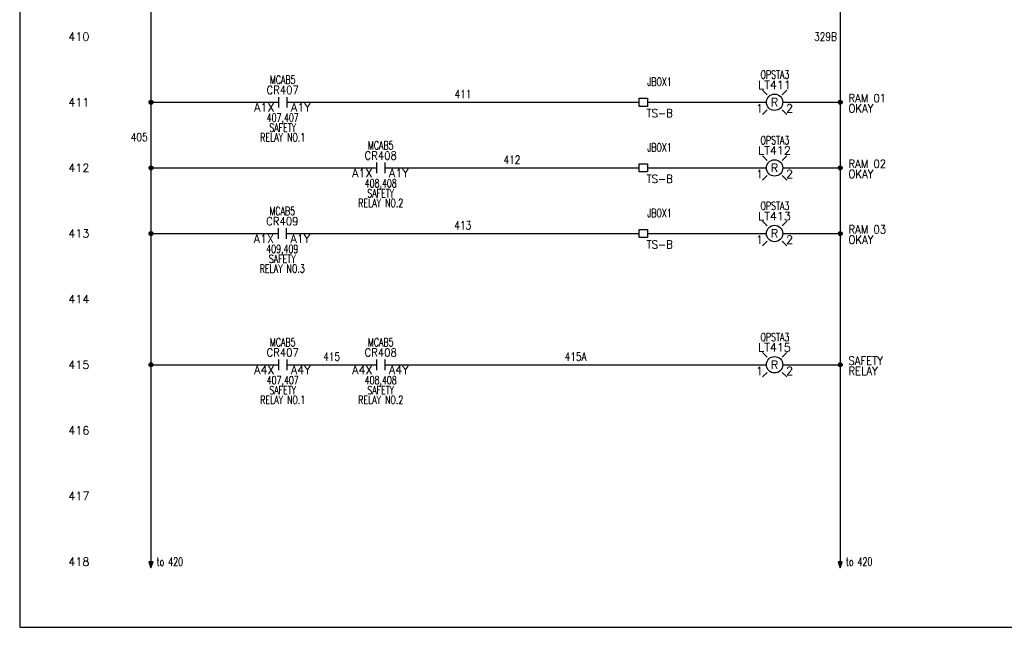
# Model space of a CAD drawing. Header units: inches. Extents: x 0 to 30, y 0 to 19.
# Tile 1 of 3: x 0 to 15, y 0 to 9.3. Entities that reach past the tile are written whole.
import ezdxf
from ezdxf.enums import TextEntityAlignment as Align

# ---------------------------------------------------------------- set-up
doc = ezdxf.new("R2010")
doc.units = ezdxf.units.IN
doc.header["$MEASUREMENT"] = 0
for name, color, linetype in [('BLK_14AWG', 252, 'Continuous'), ('DESC', 1, 'Continuous'), ('DESCCHILD', 7, 'Continuous'), ('LOC', 140, 'Continuous'), ('MISC', 30, 'Continuous'), ('RED_18AWG', 1, 'Continuous'), ('SYMS', 7, 'Continuous'), ('TAGS', 30, 'Continuous'), ('TERMS', 6, 'Continuous'), ('WHT_16AWG', 7, 'Continuous'), ('WIRENO', 3, 'Continuous'), ('XREF', 7, 'Continuous'), ('XREFCHILD', 7, 'Continuous')]:
    doc.layers.add(name, color=color, linetype=linetype)
doc.layers.add('Viewports', color=3, linetype='Continuous', plot=False)
doc.styles.add('WD', font='romans.shx')

# ---------------------------------------------------------------- blocks, each defined once
blk = doc.blocks.new('WDDOT')
for radius in [0.03, 0.0187, 0.00929]:
    blk.add_circle((0, 0), radius)
blk = doc.blocks.new('HA1S4')
for points in [[(0, 0), (-0.031, 0), (0, -0.094), (0.031, 0), (0, 0)], [(0.016, -0.011), (-0.016, -0.011), (0, -0.058), (0.016, -0.011)]]:
    blk.add_lwpolyline(points)
at = {"style": 'WD', "width": 0.7}
for tag, p in [('DESC1', (0.088, 0.113)), ('XREF', (0.088, -0.062))]:
    blk.add_attdef(tag, p, '', height=0.125, dxfattribs=at)
at = {"style": 'WD', "flags": 1}
for tag, p in [('X2TERM01', (0, 0)), ('SIGCODE', (0.035, -0.083))]:
    blk.add_attdef(tag, p, '', height=0.01, dxfattribs=at)
at = {"style": 'WD', "width": 0.8, "flags": 8}
blk.add_attdef('WIRENO', text='', height=0.125, dxfattribs=at).set_placement((0, -0.259), align=Align.CENTER)
blk = doc.blocks.new('HT0W01')
for p, q in [((-0.062, 0.062), (0.062, 0.062)), ((-0.062, -0.062), (-0.062, 0.062)), ((0.062, 0.062), (0.062, -0.062)), ((0.062, -0.062), (-0.062, -0.062))]:
    blk.add_line(p, q)
at = {"style": 'WD'}
for tag, p, width in [('INST', (0.062, 0.42), 0.7), ('LOC', (0.062, 0.25), 0.7), ('DESC1', (0.05, -0.385), 0.8)]:
    blk.add_attdef(tag, p, '', height=0.125, dxfattribs=dict(at, width=width))
at = {"linetype": 'Continuous', "style": 'WD', "width": 0.8, "flags": 8}
blk.add_attdef('WIRENO', text='', height=0.125, dxfattribs=at).set_placement((0, 0.094), align=Align.CENTER)
at = {"style": 'WD', "flags": 1}
for tag, p, height in [('X4TERM01', (-0.062, 0), 0.0125), ('X4TERMDESC01', (-0.055, -0.023), 0.025), ('X2TERMDESC01', (-0.006, 0.029), 0.025), ('X2TERM01', (0, 0.062), 0.0125), ('STRIPSEQ', (0, 0), 0.00125), ('X1TERMDESC01', (0.039, 0.007), 0.025), ('X1TERM01', (0.062, 0), 0.0125), ('LINKTERM', (0, -0.002), 0.00125), ('X8TERM01', (0, -0.062), 0.0125), ('X8TERMDESC01', (0, -0.054), 0.025)]:
    blk.add_attdef(tag, p, '', height=height, dxfattribs=at)
at = {"linetype": 'Continuous', "style": 'WD'}
for tag, p, height, width, flags in [('TAGSTRIP', (0.05, -0.229), 0.125, 0.9, 8), ('CAT', (0.213, -0.406), 0.109, 0.8, 1), ('DESC2', (0.05, -0.541), 0.125, 0.8, 8), ('DESC3', (0.05, -0.698), 0.125, 0.8, 8)]:
    blk.add_attdef(tag, p, '', height=height, dxfattribs=dict(at, width=width, flags=flags))
at = {"linetype": 'Continuous', "style": 'WD', "width": 0.8, "flags": 1}
blk.add_attdef('MFG', text='', height=0.109, dxfattribs=at).set_placement((0.088, -0.406), align=Align.RIGHT)
at = {"style": 'WD', "width": 0.7, "flags": 1}
blk.add_attdef('ASSYCODE', (0.062, -0.281), '', height=0.01, dxfattribs=at)
blk = doc.blocks.new('HLT1R')
for p, q in [((-0.115, 0.115), (-0.186, 0.186)), ((0.115, 0.115), (0.186, 0.186)), ((-0.115, -0.115), (-0.186, -0.186)), ((0.115, -0.115), (0.186, -0.186))]:
    blk.add_line(p, q)
blk.add_circle((0, 0), 0.125)
at = {"style": 'WD', "width": 0.7}
for tag, p in [('INST', (0.006, 0.528)), ('LOC', (0.006, 0.359))]:
    blk.add_attdef(tag, text='', height=0.125, dxfattribs=at).set_placement(p, align=Align.CENTER)
at = {"style": 'WD'}
blk.add_attdef('TAG1', text='', height=0.125, dxfattribs=at).set_placement((0, 0.202), align=Align.CENTER)
at = {"style": 'WD', "flags": 9}
blk.add_attdef('FAMILY', text='', height=0.01, dxfattribs=at).set_placement((-0.005, 0.161), align=Align.CENTER)
at = {"style": 'WD'}
blk.add_attdef('COLOR', text='', height=0.125, dxfattribs=at).set_placement((0, 0), align=Align.MIDDLE)
at = {"style": 'WD', "flags": 1}
for tag, p in [('X4TERM01', (-0.125, 0)), ('X1TERM02', (0.125, 0))]:
    blk.add_attdef(tag, p, '', height=0.0125, dxfattribs=at)
at = {"linetype": 'Continuous', "style": 'WD', "flags": 9}
blk.add_attdef('ASSYCODE', text='', height=0.01, dxfattribs=at).set_placement((-0.003, 0.098), align=Align.CENTER)
at = {"linetype": 'Continuous', "style": 'WD', "flags": 1}
for tag, p in [('MFG', (0, 0.121)), ('CAT', (0, 0.14))]:
    blk.add_attdef(tag, text='', height=0.01, dxfattribs=at).set_placement(p, align=Align.MIDDLE)
at = {"style": 'WD'}
for tag, p, width in [('DESC1', (1.125, 0), 0.9), ('WDTAGALT', (1.125, -0.312), 0.7)]:
    blk.add_attdef(tag, p, '', height=0.125, dxfattribs=dict(at, width=width))
at = {"linetype": 'Continuous', "style": 'WD', "flags": 8}
blk.add_attdef('TERM01', text='', height=0.125, dxfattribs=at).set_placement((-0.175, -0.031), align=Align.TOP_RIGHT)
blk.add_attdef('TERM02', text='', height=0.125, dxfattribs=at).set_placement((0.175, -0.031), align=Align.TOP_LEFT)
at = {"style": 'WD', "width": 0.9}
blk.add_attdef('DESC2', text='', height=0.125, dxfattribs=at).set_placement((1.125, -0.031), align=Align.TOP_LEFT)
blk = doc.blocks.new('HCR21')
at = {"linetype": 'Continuous'}
for p, q in [((-0.062, 0.08), (-0.062, -0.08)), ((0.062, 0.08), (0.062, -0.08))]:
    blk.add_line(p, q, dxfattribs=at)
at = {"style": 'WD'}
for tag, width, p in [('INST', 0.7, (0, 0.451)), ('LOC', 0.7, (0, 0.281)), ('TAG2', 0.9, (0, 0.125)), ('XREF', 0.7, (0, -0.297)), ('DESC1', 0.7, (0, -0.449)), ('DESC2', 0.7, (0, -0.597)), ('DESC3', 0.7, (0, -0.744))]:
    blk.add_attdef(tag, text='', height=0.125, dxfattribs=dict(at, width=width)).set_placement(p, align=Align.CENTER)
for tag, p, height, flags in [('X4TERM01', (-0.062, 0), 0.0125, 1), ('X1TERM02', (0.062, 0), 0.0125, 1), ('CONTACT', (0.097, 0.036), 0.01, 1), ('FAMILY', (0.097, 0.053), 0.01, 9)]:
    blk.add_attdef(tag, p, '', height=height, dxfattribs=dict(at, flags=flags))
for tag, p in [('X2LINK', (0, 0.125)), ('X8LINK', (0, -0.125))]:
    blk.add_attdef(tag, p, '', height=0.01, dxfattribs=at)
at = {"linetype": 'Continuous', "style": 'WD', "flags": 8}
blk.add_attdef('TERM01', text='', height=0.125, dxfattribs=at).set_placement((-0.125, -0.016), align=Align.TOP_RIGHT)
blk.add_attdef('TERM02', text='', height=0.125, dxfattribs=at).set_placement((0.125, -0.016), align=Align.TOP_LEFT)
blk = doc.blocks.new('WD_WNV')
at = {"linetype": 'Continuous', "style": 'WD', "width": 0.8}
blk.add_attdef('WIRENO', text='', height=0.125, dxfattribs=at).set_placement((-0.05, 0), align=Align.MIDDLE_RIGHT)
at = {"style": 'WD', "flags": 1}
for tag, p in [('W01USER', (-0.062, 0.094)), ('W02USER', (-0.062, 0.086)), ('W03USER', (-0.062, 0.078)), ('W04USER', (-0.062, 0.07)), ('W05USER', (-0.062, 0.062)), ('W06USER', (-0.062, 0.055)), ('W07USER', (-0.062, 0.047)), ('W08USER', (-0.062, 0.039)), ('W09USER', (-0.062, 0.031)), ('W10USER', (-0.062, 0.023))]:
    blk.add_attdef(tag, text='', height=0.005, dxfattribs=at).set_placement(p, align=Align.CENTER)
blk = doc.blocks.new('WD_WNH')
at = {"linetype": 'Continuous', "style": 'WD', "width": 0.8}
blk.add_attdef('WIRENO', text='', height=0.125, dxfattribs=at).set_placement((0, 0.062), align=Align.CENTER)
at = {"style": 'WD', "flags": 1}
for tag, p in [('W01USER', (0, 0.078)), ('W02USER', (0, 0.07)), ('W03USER', (0, 0.062)), ('W04USER', (0, 0.055)), ('W05USER', (0, 0.047)), ('W06USER', (0, 0.039)), ('W07USER', (0, 0.031)), ('W08USER', (0, 0.023)), ('W09USER', (0, 0.016)), ('W10USER', (0, 0.008))]:
    blk.add_attdef(tag, text='', height=0.005, dxfattribs=at).set_placement(p, align=Align.CENTER)

msp = doc.modelspace()

# ---------------------------------------------------------------- linework, layer by layer
at = {"layer": 'BLK_14AWG'}
for p, q in [((2, 13.938), (2, 1)), ((2, 8), (3.945, 8)), ((2, 7), (5.438, 7)), ((2, 6), (3.938, 6)), ((2, 4), (3.945, 4))]:
    msp.add_line(p, q, dxfattribs=at)
at = {"layer": 'RED_18AWG'}
for p, q in [((4.069, 8), (9.438, 8)), ((9.562, 8), (11.375, 8)), ((5.562, 7), (9.438, 7)), ((9.562, 7), (11.375, 7)), ((4.062, 6), (9.438, 6)), ((9.562, 6), (11.375, 6)), ((4.069, 4), (5.438, 4)), ((5.562, 4), (11.375, 4))]:
    msp.add_line(p, q, dxfattribs=at)
at = {"layer": 'Viewports'}
msp.add_lwpolyline([(0, 0), (30, 0), (30, 19.02), (0, 19.02)], close=True, dxfattribs=at)
at = {"layer": 'WHT_16AWG'}
for p, q in [((12.5, 17), (12.5, 1)), ((11.625, 8), (12.5, 8)), ((11.625, 7), (12.5, 7)), ((11.625, 6), (12.5, 6)), ((11.625, 4), (12.5, 4))]:
    msp.add_line(p, q, dxfattribs=at)

# ---------------------------------------------------------------- block references
at = {"layer": 'SYMS'}
ref = msp.add_blockref('HCR21', (4.007, 8), dxfattribs=at)
ref.add_attrib('LOC', 'MCAB5', dxfattribs={"layer": 'LOC', "height": 0.125, "style": 'WD', "width": 0.7}).set_placement((4.007, 8.281), align=Align.CENTER)
ref.add_attrib('TERM02', 'A1Y', dxfattribs={"layer": 'TERMS', "linetype": 'Continuous', "height": 0.125, "style": 'WD', "flags": 8}).set_placement((4.132, 7.984), align=Align.TOP_LEFT)
ref.add_attrib('TERM01', 'A1X', dxfattribs={"layer": 'TERMS', "linetype": 'Continuous', "height": 0.125, "style": 'WD', "flags": 8}).set_placement((3.882, 7.984), align=Align.TOP_RIGHT)
ref.add_attrib('XREF', '407,407', dxfattribs={"layer": 'XREFCHILD', "height": 0.125, "style": 'WD', "width": 0.7}).set_placement((4.007, 7.703), align=Align.CENTER)
ref.add_attrib('DESC2', 'RELAY NO.1', dxfattribs={"layer": 'DESCCHILD', "height": 0.125, "style": 'WD', "width": 0.7}).set_placement((4.007, 7.403), align=Align.CENTER)
ref.add_attrib('DESC1', 'SAFETY', dxfattribs={"layer": 'DESCCHILD', "height": 0.125, "style": 'WD', "width": 0.7}).set_placement((4.007, 7.551), align=Align.CENTER)
ref.add_attrib('TAG2', 'CR407', dxfattribs={"layer": 'TAGS', "height": 0.125, "style": 'WD', "width": 0.9}).set_placement((4.007, 8.125), align=Align.CENTER)
ref = msp.add_blockref('HLT1R', (11.5, 8), dxfattribs=at)
ref.add_attrib('LOC', 'OPSTA3', dxfattribs={"layer": 'LOC', "height": 0.125, "style": 'WD', "width": 0.7}).set_placement((11.506, 8.359), align=Align.CENTER)
ref.add_attrib('DESC2', 'OKAY', dxfattribs={"layer": 'DESC', "height": 0.125, "style": 'WD', "width": 0.9}).set_placement((12.625, 7.969), align=Align.TOP_LEFT)
ref.add_attrib('DESC1', 'RAM 01', (12.625, 8), dxfattribs={"layer": 'DESC', "height": 0.125, "style": 'WD', "width": 0.9})
ref.add_attrib('TERM02', '2', dxfattribs={"layer": 'TERMS', "linetype": 'Continuous', "height": 0.125, "style": 'WD', "flags": 8}).set_placement((11.675, 7.969), align=Align.TOP_LEFT)
ref.add_attrib('TERM01', '1', dxfattribs={"layer": 'TERMS', "linetype": 'Continuous', "height": 0.125, "style": 'WD', "flags": 8}).set_placement((11.325, 7.969), align=Align.TOP_RIGHT)
ref.add_attrib('TAG1', 'LT411', dxfattribs={"layer": 'TAGS', "height": 0.125, "style": 'WD'}).set_placement((11.5, 8.202), align=Align.CENTER)
ref.add_attrib('COLOR', 'R', dxfattribs={"layer": 'MISC', "height": 0.125, "style": 'WD'}).set_placement((11.5, 8), align=Align.MIDDLE)
ref = msp.add_blockref('HT0W01', (9.5, 8), dxfattribs=at)
ref.add_attrib('LOC', 'JBOX1', (9.562, 8.25), dxfattribs={"layer": 'LOC', "height": 0.125, "style": 'WD', "width": 0.7})
ref.add_attrib('TAGSTRIP', 'TS-B', (9.55, 7.771), dxfattribs={"layer": 'TAGS', "linetype": 'Continuous', "height": 0.125, "style": 'WD', "width": 0.9, "flags": 8})
for p in [(2, 8), (12.5, 8), (2, 7), (12.5, 7), (2, 6), (12.5, 6), (2, 4), (12.5, 4)]:
    msp.add_blockref('WDDOT', p, dxfattribs=at)
ref = msp.add_blockref('HCR21', (5.5, 7), dxfattribs=at)
ref.add_attrib('LOC', 'MCAB5', dxfattribs={"layer": 'LOC', "height": 0.125, "style": 'WD', "width": 0.7}).set_placement((5.5, 7.281), align=Align.CENTER)
ref.add_attrib('TERM02', 'A1Y', dxfattribs={"layer": 'TERMS', "linetype": 'Continuous', "height": 0.125, "style": 'WD', "flags": 8}).set_placement((5.625, 6.984), align=Align.TOP_LEFT)
ref.add_attrib('TERM01', 'A1X', dxfattribs={"layer": 'TERMS', "linetype": 'Continuous', "height": 0.125, "style": 'WD', "flags": 8}).set_placement((5.375, 6.984), align=Align.TOP_RIGHT)
ref.add_attrib('XREF', '408,408', dxfattribs={"layer": 'XREFCHILD', "height": 0.125, "style": 'WD', "width": 0.7}).set_placement((5.5, 6.703), align=Align.CENTER)
ref.add_attrib('DESC2', 'RELAY NO.2', dxfattribs={"layer": 'DESCCHILD', "height": 0.125, "style": 'WD', "width": 0.7}).set_placement((5.5, 6.403), align=Align.CENTER)
ref.add_attrib('DESC1', 'SAFETY', dxfattribs={"layer": 'DESCCHILD', "height": 0.125, "style": 'WD', "width": 0.7}).set_placement((5.5, 6.551), align=Align.CENTER)
ref.add_attrib('TAG2', 'CR408', dxfattribs={"layer": 'TAGS', "height": 0.125, "style": 'WD', "width": 0.9}).set_placement((5.5, 7.125), align=Align.CENTER)
ref = msp.add_blockref('HT0W01', (9.5, 7), dxfattribs=at)
ref.add_attrib('LOC', 'JBOX1', (9.562, 7.25), dxfattribs={"layer": 'LOC', "height": 0.125, "style": 'WD', "width": 0.7})
ref.add_attrib('TAGSTRIP', 'TS-B', (9.55, 6.771), dxfattribs={"layer": 'TAGS', "linetype": 'Continuous', "height": 0.125, "style": 'WD', "width": 0.9, "flags": 8})
ref = msp.add_blockref('HLT1R', (11.5, 7), dxfattribs=at)
ref.add_attrib('LOC', 'OPSTA3', dxfattribs={"layer": 'LOC', "height": 0.125, "style": 'WD', "width": 0.7}).set_placement((11.506, 7.359), align=Align.CENTER)
ref.add_attrib('DESC2', 'OKAY', dxfattribs={"layer": 'DESC', "height": 0.125, "style": 'WD', "width": 0.9}).set_placement((12.625, 6.969), align=Align.TOP_LEFT)
ref.add_attrib('DESC1', 'RAM 02', (12.625, 7), dxfattribs={"layer": 'DESC', "height": 0.125, "style": 'WD', "width": 0.9})
ref.add_attrib('TERM02', '2', dxfattribs={"layer": 'TERMS', "linetype": 'Continuous', "height": 0.125, "style": 'WD', "flags": 8}).set_placement((11.675, 6.969), align=Align.TOP_LEFT)
ref.add_attrib('TERM01', '1', dxfattribs={"layer": 'TERMS', "linetype": 'Continuous', "height": 0.125, "style": 'WD', "flags": 8}).set_placement((11.325, 6.969), align=Align.TOP_RIGHT)
ref.add_attrib('TAG1', 'LT412', dxfattribs={"layer": 'TAGS', "height": 0.125, "style": 'WD'}).set_placement((11.5, 7.202), align=Align.CENTER)
ref.add_attrib('COLOR', 'R', dxfattribs={"layer": 'MISC', "height": 0.125, "style": 'WD'}).set_placement((11.5, 7), align=Align.MIDDLE)
ref = msp.add_blockref('HLT1R', (11.5, 6), dxfattribs=at)
ref.add_attrib('LOC', 'OPSTA3', dxfattribs={"layer": 'LOC', "height": 0.125, "style": 'WD', "width": 0.7}).set_placement((11.506, 6.359), align=Align.CENTER)
ref.add_attrib('DESC2', 'OKAY', dxfattribs={"layer": 'DESC', "height": 0.125, "style": 'WD', "width": 0.9}).set_placement((12.625, 5.969), align=Align.TOP_LEFT)
ref.add_attrib('DESC1', 'RAM 03', (12.625, 6), dxfattribs={"layer": 'DESC', "height": 0.125, "style": 'WD', "width": 0.9})
ref.add_attrib('TERM02', '2', dxfattribs={"layer": 'TERMS', "linetype": 'Continuous', "height": 0.125, "style": 'WD', "flags": 8}).set_placement((11.675, 5.969), align=Align.TOP_LEFT)
ref.add_attrib('TERM01', '1', dxfattribs={"layer": 'TERMS', "linetype": 'Continuous', "height": 0.125, "style": 'WD', "flags": 8}).set_placement((11.325, 5.969), align=Align.TOP_RIGHT)
ref.add_attrib('TAG1', 'LT413', dxfattribs={"layer": 'TAGS', "height": 0.125, "style": 'WD'}).set_placement((11.5, 6.202), align=Align.CENTER)
ref.add_attrib('COLOR', 'R', dxfattribs={"layer": 'MISC', "height": 0.125, "style": 'WD'}).set_placement((11.5, 6), align=Align.MIDDLE)
ref = msp.add_blockref('HCR21', (4, 6), dxfattribs=at)
ref.add_attrib('LOC', 'MCAB5', dxfattribs={"layer": 'LOC', "height": 0.125, "style": 'WD', "width": 0.7}).set_placement((4, 6.281), align=Align.CENTER)
ref.add_attrib('TERM02', 'A1Y', dxfattribs={"layer": 'TERMS', "linetype": 'Continuous', "height": 0.125, "style": 'WD', "flags": 8}).set_placement((4.125, 5.984), align=Align.TOP_LEFT)
ref.add_attrib('TERM01', 'A1X', dxfattribs={"layer": 'TERMS', "linetype": 'Continuous', "height": 0.125, "style": 'WD', "flags": 8}).set_placement((3.875, 5.984), align=Align.TOP_RIGHT)
ref.add_attrib('XREF', '409,409', dxfattribs={"layer": 'XREFCHILD', "height": 0.125, "style": 'WD', "width": 0.7}).set_placement((4, 5.703), align=Align.CENTER)
ref.add_attrib('DESC2', 'RELAY NO.3', dxfattribs={"layer": 'DESCCHILD', "height": 0.125, "style": 'WD', "width": 0.7}).set_placement((4, 5.403), align=Align.CENTER)
ref.add_attrib('DESC1', 'SAFETY', dxfattribs={"layer": 'DESCCHILD', "height": 0.125, "style": 'WD', "width": 0.7}).set_placement((4, 5.551), align=Align.CENTER)
ref.add_attrib('TAG2', 'CR409', dxfattribs={"layer": 'TAGS', "height": 0.125, "style": 'WD', "width": 0.9}).set_placement((4, 6.125), align=Align.CENTER)
ref = msp.add_blockref('HT0W01', (9.5, 6), dxfattribs=at)
ref.add_attrib('LOC', 'JBOX1', (9.562, 6.25), dxfattribs={"layer": 'LOC', "height": 0.125, "style": 'WD', "width": 0.7})
ref.add_attrib('TAGSTRIP', 'TS-B', (9.55, 5.771), dxfattribs={"layer": 'TAGS', "linetype": 'Continuous', "height": 0.125, "style": 'WD', "width": 0.9, "flags": 8})
ref = msp.add_blockref('HCR21', (4.007, 4), dxfattribs=at)
ref.add_attrib('LOC', 'MCAB5', dxfattribs={"layer": 'LOC', "height": 0.125, "style": 'WD', "width": 0.7}).set_placement((4.007, 4.281), align=Align.CENTER)
ref.add_attrib('TERM02', 'A4Y', dxfattribs={"layer": 'TERMS', "linetype": 'Continuous', "height": 0.125, "style": 'WD', "flags": 8}).set_placement((4.132, 3.984), align=Align.TOP_LEFT)
ref.add_attrib('TERM01', 'A4X', dxfattribs={"layer": 'TERMS', "linetype": 'Continuous', "height": 0.125, "style": 'WD', "flags": 8}).set_placement((3.882, 3.984), align=Align.TOP_RIGHT)
ref.add_attrib('XREF', '407,407', dxfattribs={"layer": 'XREFCHILD', "height": 0.125, "style": 'WD', "width": 0.7}).set_placement((4.007, 3.703), align=Align.CENTER)
ref.add_attrib('DESC2', 'RELAY NO.1', dxfattribs={"layer": 'DESCCHILD', "height": 0.125, "style": 'WD', "width": 0.7}).set_placement((4.007, 3.403), align=Align.CENTER)
ref.add_attrib('DESC1', 'SAFETY', dxfattribs={"layer": 'DESCCHILD', "height": 0.125, "style": 'WD', "width": 0.7}).set_placement((4.007, 3.551), align=Align.CENTER)
ref.add_attrib('TAG2', 'CR407', dxfattribs={"layer": 'TAGS', "height": 0.125, "style": 'WD', "width": 0.9}).set_placement((4.007, 4.125), align=Align.CENTER)
ref = msp.add_blockref('HCR21', (5.5, 4), dxfattribs=at)
ref.add_attrib('LOC', 'MCAB5', dxfattribs={"layer": 'LOC', "height": 0.125, "style": 'WD', "width": 0.7}).set_placement((5.5, 4.281), align=Align.CENTER)
ref.add_attrib('TERM02', 'A4Y', dxfattribs={"layer": 'TERMS', "linetype": 'Continuous', "height": 0.125, "style": 'WD', "flags": 8}).set_placement((5.625, 3.984), align=Align.TOP_LEFT)
ref.add_attrib('TERM01', 'A4X', dxfattribs={"layer": 'TERMS', "linetype": 'Continuous', "height": 0.125, "style": 'WD', "flags": 8}).set_placement((5.375, 3.984), align=Align.TOP_RIGHT)
ref.add_attrib('XREF', '408,408', dxfattribs={"layer": 'XREFCHILD', "height": 0.125, "style": 'WD', "width": 0.7}).set_placement((5.5, 3.703), align=Align.CENTER)
ref.add_attrib('DESC2', 'RELAY NO.2', dxfattribs={"layer": 'DESCCHILD', "height": 0.125, "style": 'WD', "width": 0.7}).set_placement((5.5, 3.403), align=Align.CENTER)
ref.add_attrib('DESC1', 'SAFETY', dxfattribs={"layer": 'DESCCHILD', "height": 0.125, "style": 'WD', "width": 0.7}).set_placement((5.5, 3.551), align=Align.CENTER)
ref.add_attrib('TAG2', 'CR408', dxfattribs={"layer": 'TAGS', "height": 0.125, "style": 'WD', "width": 0.9}).set_placement((5.5, 4.125), align=Align.CENTER)
ref = msp.add_blockref('HLT1R', (11.5, 4), dxfattribs=at)
ref.add_attrib('LOC', 'OPSTA3', dxfattribs={"layer": 'LOC', "height": 0.125, "style": 'WD', "width": 0.7}).set_placement((11.506, 4.359), align=Align.CENTER)
ref.add_attrib('DESC2', 'RELAY', dxfattribs={"layer": 'DESC', "height": 0.125, "style": 'WD', "width": 0.9}).set_placement((12.625, 3.969), align=Align.TOP_LEFT)
ref.add_attrib('DESC1', 'SAFETY', (12.625, 4), dxfattribs={"layer": 'DESC', "height": 0.125, "style": 'WD', "width": 0.9})
ref.add_attrib('TERM02', '2', dxfattribs={"layer": 'TERMS', "linetype": 'Continuous', "height": 0.125, "style": 'WD', "flags": 8}).set_placement((11.675, 3.969), align=Align.TOP_LEFT)
ref.add_attrib('TERM01', '1', dxfattribs={"layer": 'TERMS', "linetype": 'Continuous', "height": 0.125, "style": 'WD', "flags": 8}).set_placement((11.325, 3.969), align=Align.TOP_RIGHT)
ref.add_attrib('TAG1', 'LT415', dxfattribs={"layer": 'TAGS', "height": 0.125, "style": 'WD'}).set_placement((11.5, 4.202), align=Align.CENTER)
ref.add_attrib('COLOR', 'R', dxfattribs={"layer": 'MISC', "height": 0.125, "style": 'WD'}).set_placement((11.5, 4), align=Align.MIDDLE)
ref = msp.add_blockref('HA1S4', (2, 1), dxfattribs=at)
ref.add_attrib('XREF', 'to 420', (2.087, 0.938), dxfattribs={"layer": 'XREF', "height": 0.125, "style": 'WD', "width": 0.7})
ref = msp.add_blockref('HA1S4', (12.5, 1), dxfattribs=at)
ref.add_attrib('XREF', 'to 420', (12.588, 0.938), dxfattribs={"layer": 'XREF', "height": 0.125, "style": 'WD', "width": 0.7})
at = {"layer": 'WIRENO'}
ref = msp.add_blockref('WD_WNV', (12.5, 9), dxfattribs=at)
ref.add_attrib('WIRENO', '329B', dxfattribs={"linetype": 'Continuous', "height": 0.125, "style": 'WD', "width": 0.8}).set_placement((12.45, 9), align=Align.MIDDLE_RIGHT)
ref = msp.add_blockref('WD_WNH', (6.753, 8), dxfattribs=at)
ref.add_attrib('WIRENO', '411', dxfattribs={"linetype": 'Continuous', "height": 0.125, "style": 'WD', "width": 0.8}).set_placement((6.753, 8.062), align=Align.CENTER)
ref = msp.add_blockref('WD_WNV', (2, 7.469), dxfattribs=at)
ref.add_attrib('WIRENO', '405', dxfattribs={"linetype": 'Continuous', "height": 0.125, "style": 'WD', "width": 0.8}).set_placement((1.95, 7.469), align=Align.MIDDLE_RIGHT)
ref = msp.add_blockref('WD_WNH', (7.5, 7), dxfattribs=at)
ref.add_attrib('WIRENO', '412', dxfattribs={"linetype": 'Continuous', "height": 0.125, "style": 'WD', "width": 0.8}).set_placement((7.5, 7.062), align=Align.CENTER)
ref = msp.add_blockref('WD_WNH', (6.75, 6), dxfattribs=at)
ref.add_attrib('WIRENO', '413', dxfattribs={"linetype": 'Continuous', "height": 0.125, "style": 'WD', "width": 0.8}).set_placement((6.75, 6.062), align=Align.CENTER)
ref = msp.add_blockref('WD_WNH', (4.753, 4), dxfattribs=at)
ref.add_attrib('WIRENO', '415', dxfattribs={"linetype": 'Continuous', "height": 0.125, "style": 'WD', "width": 0.8}).set_placement((4.753, 4.062), align=Align.CENTER)
ref = msp.add_blockref('WD_WNH', (8.469, 4), dxfattribs=at)
ref.add_attrib('WIRENO', '415A', dxfattribs={"linetype": 'Continuous', "height": 0.125, "style": 'WD', "width": 0.8}).set_placement((8.469, 4.062), align=Align.CENTER)

# ---------------------------------------------------------------- texts
at = {"layer": 'MISC', "style": 'WD'}
for s, p in [('410', (1.062, 9)), ('411', (1.062, 8)), ('412', (1.062, 7)), ('413', (1.062, 6)), ('414', (1.062, 5)), ('415', (1.062, 4)), ('416', (1.062, 3)), ('417', (1.062, 2)), ('418', (1.062, 1))]:
    msp.add_text(s, height=0.125, dxfattribs=at).set_placement(p, align=Align.MIDDLE_RIGHT)

doc.saveas('drawing.dxf')
